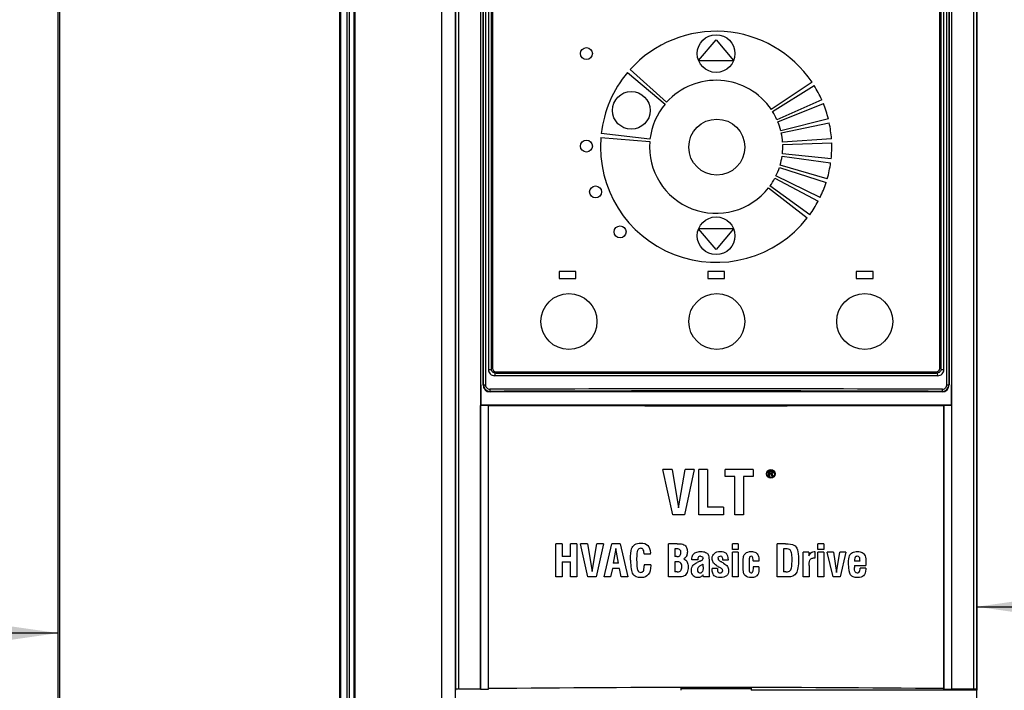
# Model space of a CAD drawing. Header units: millimetres. Extents: x 0 to 594, y 0 to 420.
# Tile 13 of 48: x 80 to 150, y 224 to 272. Entities that reach past the tile are written whole.
import ezdxf

# ---------------------------------------------------------------- set-up
doc = ezdxf.new("R2010")
doc.units = ezdxf.units.MM
doc.header["$LTSCALE"] = 32.67
doc.layers.get('0').update_dxf_attribs({"linetype": 'CONTINUOUS'})
doc.styles.get("Standard").update_dxf_attribs({"font": 'txt', "width": 0.8})
doc.dimstyles.new('DIMSTYLE_1', dxfattribs={"dimtxt": 3.5, "dimasz": 3.5, "dimexe": 1, "dimexo": 0, "dimgap": 0.875, "dimtad": 1, "dimlfac": 2, "dimdsep": 46, "dimtxsty": 'STANDARD', "dimblk": '_FILLED', "dimblk1": '_FILLED', "dimblk2": '_FILLED', "dimcen": 0.09, "dimclrt": 5, "dimadec": 0, "dimazin": 0, "dimtol": 1, "dimtp": 0.01, "dimtm": 0.01, "dimtfac": 1, "dimtofl": 0, "dimtmove": 0, "dimatfit": 3, "dimldrblk": '_FILLED', "dimfxl": 1, "dimtolj": 1, "dimarcsym": 0})

# ---------------------------------------------------------------- blocks, each defined once
blk = doc.blocks.new('_FILLED')
at = {"color": 0, "linetype": 'BYBLOCK'}
blk.add_solid([(0, 0), (-1, 0.143), (-1, -0.143)], dxfattribs=at)
blk = doc.blocks.new('*D2')
at = {"color": 2, "linetype": 'CONTINUOUS'}
for p, q in [((64.794, 228.633), (64.794, 228.758)), ((64.794, 214.186), (64.794, 228.633)), ((82.776, 228.633), (82.776, 228.758)), ((82.776, 214.186), (82.776, 228.633)), ((64.794, 227.758), (73.785, 227.758)), ((82.776, 227.758), (73.785, 227.758))]:
    blk.add_line(p, q, dxfattribs=at)
at = {"color": 2, "linetype": 'CONTINUOUS', "xscale": 3.5, "yscale": 3.5, "zscale": 3.5, "rotation": 180}
blk.add_blockref('_FILLED', (64.794, 227.758), dxfattribs=at)
at = {"color": 2, "linetype": 'CONTINUOUS', "xscale": 3.5, "yscale": 3.5, "zscale": 3.5}
blk.add_blockref('_FILLED', (82.776, 227.758), dxfattribs=at)
at = {"color": 5, "linetype": 'CONTINUOUS', "insert": (73.785, 232.133), "char_height": 3.5, "width": 5.6, "attachment_point": 2, "line_spacing_factor": 0.9}
blk.add_mtext('50', dxfattribs=at)
blk = doc.blocks.new('*D3')
at = {"color": 2, "linetype": 'CONTINUOUS'}
for p, q in [((148.291, 230.514), (148.291, 230.639)), ((148.291, 223.311), (148.291, 230.514)), ((165.232, 230.639), (165.232, 230.514)), ((165.232, 230.514), (165.232, 223.311)), ((148.291, 229.639), (156.761, 229.639)), ((165.232, 229.639), (156.761, 229.639))]:
    blk.add_line(p, q, dxfattribs=at)
at = {"color": 2, "linetype": 'CONTINUOUS', "xscale": 3.5, "yscale": 3.5, "zscale": 3.5, "rotation": 180}
blk.add_blockref('_FILLED', (148.291, 229.639), dxfattribs=at)
at = {"color": 2, "linetype": 'CONTINUOUS', "xscale": 3.5, "yscale": 3.5, "zscale": 3.5}
blk.add_blockref('_FILLED', (165.232, 229.639), dxfattribs=at)
at = {"color": 5, "linetype": 'CONTINUOUS', "insert": (156.761, 234.014), "char_height": 3.5, "width": 5.6, "attachment_point": 2, "line_spacing_factor": 0.9}
blk.add_mtext('50', dxfattribs=at)

msp = doc.modelspace()

# ---------------------------------------------------------------- linework, layer by layer
at = {"color": 7, "linetype": 'CONTINUOUS'}
for p, q in [((82.7758, 167.0344), (82.7758, 289.7844)), ((110.1058, 289.7844), (110.1058, 166.9094)), ((111.1058, 167.0344), (111.1058, 289.7863)), ((112.8967, 289.8648), (112.8967, 223.7862)), ((113.0758, 245.4778), (113.0758, 289.4778)), ((146.3258, 289.4778), (146.3258, 245.4778)), ((146.5049, 223.7862), (146.5049, 289.8648)), ((148.2954, 289.7828), (148.2954, 223.6725)), ((113.4526, 288.3778), (113.4526, 246.5778)), ((113.6735, 246.5778), (113.6735, 288.3778)), ((113.7508, 288.3028), (113.7508, 246.6528)), ((145.6508, 246.6528), (145.6508, 288.3028)), ((145.7281, 288.3778), (145.7281, 246.5778)), ((145.949, 246.5778), (145.949, 288.3778)), ((128.4508, 268.6303), (129.7008, 270.12)), ((129.7008, 270.12), (130.9508, 268.6303)), ((128.4508, 268.6303), (130.9508, 268.6303)), ((123.3809, 267.7773), (126.0621, 265.5276)), ((126.1708, 265.6527), (123.5698, 267.9946)), ((136.5403, 267.0877), (133.6387, 265.1305)), ((133.729, 264.9914), (136.6972, 266.8461)), ((137.2375, 265.8299), (134.0401, 264.4063)), ((134.1049, 264.2537), (137.3501, 265.5648)), ((137.7057, 264.4702), (134.3097, 263.6234)), ((134.347, 263.4619), (137.7705, 264.1896)), ((124.982, 263.0176), (121.5049, 263.4178)), ((121.477, 263.1312), (124.9659, 262.8525)), ((137.9307, 263.0498), (134.4392, 262.8057)), ((134.4479, 262.6401), (137.9458, 262.7622)), ((137.9056, 261.6119), (134.4248, 261.9778)), ((134.4046, 261.8132), (137.8705, 261.3261)), ((134.2183, 261.0065), (137.547, 259.9249)), ((137.6312, 260.2003), (134.2668, 261.165)), ((133.8948, 260.2443), (136.9851, 258.6012)), ((137.1158, 258.8577), (133.9701, 260.392)), ((133.4438, 259.5499), (136.2019, 257.3951)), ((136.3752, 257.6251), (133.5436, 259.6823)), ((129.7008, 255.1356), (128.4508, 256.6253)), ((130.9508, 256.6253), (128.4508, 256.6253)), ((130.9508, 256.6253), (129.7008, 255.1356)), ((118.5008, 253.5778), (118.5008, 253.0778)), ((119.7008, 253.5778), (118.5008, 253.5778)), ((119.7008, 253.0778), (119.7008, 253.5778)), ((129.1008, 253.5778), (129.1008, 253.0778)), ((130.3008, 253.5778), (129.1008, 253.5778)), ((130.3008, 253.0778), (130.3008, 253.5778)), ((139.7008, 253.5778), (139.7008, 253.0778)), ((140.9008, 253.5778), (139.7008, 253.5778)), ((140.9008, 253.0778), (140.9008, 253.5778)), ((118.5008, 253.0778), (119.7008, 253.0778)), ((129.1008, 253.0778), (130.3008, 253.0778)), ((139.7008, 253.0778), (140.9008, 253.0778)), ((113.9105, 246.1934), (113.9031, 246.1278)), ((145.4984, 246.1278), (113.9032, 246.1278)), ((114.0005, 246.3244), (113.9253, 246.3245)), ((114.0008, 246.4028), (145.4008, 246.4028)), ((145.4008, 246.3278), (114.0008, 246.3278)), ((145.476, 246.3245), (145.4011, 246.3244)), ((145.4763, 246.3245), (145.4985, 246.1278)), ((112.9161, 245.4778), (112.9161, 244.0297)), ((146.4855, 244.0297), (146.4855, 245.4778)), ((145.8258, 244.9778), (113.5758, 244.9778)), ((112.902, 244.0156), (112.9161, 244.0297)), ((113.4534, 244.0144), (112.902, 244.0156)), ((112.902, 223.7598), (112.902, 244.0154)), ((146.4852, 244.0297), (112.9163, 244.0297)), ((113.4508, 244.0146), (113.4508, 223.7655)), ((113.4534, 244.0091), (113.4534, 244.0144)), ((113.4561, 223.792), (113.4561, 244.0091)), ((145.9455, 244.0091), (145.9455, 223.792)), ((146.4996, 244.0156), (145.9481, 244.0144)), ((145.9481, 244.0144), (145.9481, 244.0091)), ((145.9508, 223.7655), (145.9508, 244.0146)), ((146.4996, 244.0154), (146.4855, 244.0297)), ((146.4996, 244.0154), (146.4996, 223.7598)), ((126.6071, 236.1894), (125.8988, 239.4394)), ((126.5752, 239.4394), (125.8988, 239.4394)), ((126.5752, 239.4394), (127.0283, 236.7126)), ((127.0283, 236.7126), (127.4898, 239.4394)), ((128.1428, 239.4394), (127.4345, 236.1894)), ((128.1428, 239.4394), (127.4898, 239.4394)), ((128.4703, 236.1894), (128.4703, 239.4394)), ((129.0957, 239.4394), (128.4703, 239.4394)), ((129.0957, 239.4394), (129.0957, 236.7594)), ((130.3442, 238.9289), (130.3442, 239.4394)), ((132.3393, 239.4394), (130.3442, 239.4394)), ((131.0291, 238.9289), (130.3442, 238.9289)), ((131.0291, 236.1894), (131.0291, 238.9289)), ((131.6544, 238.9289), (131.6544, 236.1894)), ((132.3393, 238.9289), (131.6544, 238.9289)), ((132.3393, 239.4394), (132.3393, 238.9289)), ((133.4608, 238.9344), (133.4608, 239.3094)), ((133.6483, 239.3094), (133.4608, 239.3094)), ((133.5077, 238.9344), (133.4608, 238.9344)), ((133.5077, 239.2695), (133.5077, 239.1498)), ((133.6561, 239.2695), (133.5077, 239.2695)), ((133.6561, 239.1498), (133.5077, 239.1498)), ((133.5077, 239.102), (133.5077, 238.9344)), ((133.6405, 239.102), (133.5077, 239.102)), ((133.703, 238.9344), (133.6405, 239.102)), ((133.6873, 239.3014), (133.6483, 239.3094)), ((133.6795, 239.2615), (133.6561, 239.2695)), ((133.6795, 239.1578), (133.6561, 239.1498)), ((133.6952, 239.2456), (133.6795, 239.2615)), ((133.6952, 239.1738), (133.6795, 239.1578)), ((133.7186, 239.2775), (133.6873, 239.3014)), ((133.7186, 239.1339), (133.6873, 239.1179)), ((133.7604, 238.9272), (133.6873, 239.1179)), ((133.703, 239.2216), (133.6952, 239.2456)), ((133.703, 239.1977), (133.6952, 239.1738)), ((133.703, 239.2216), (133.703, 239.1977)), ((133.7577, 238.9344), (133.703, 238.9344)), ((133.742, 239.2456), (133.7186, 239.2775)), ((133.742, 239.1658), (133.7186, 239.1339)), ((133.7498, 239.2216), (133.742, 239.2456)), ((133.7498, 239.1897), (133.742, 239.1658)), ((133.7498, 239.2216), (133.7498, 239.1897)), ((130.2251, 236.7594), (129.0957, 236.7594)), ((130.2251, 236.7594), (130.2251, 236.1894)), ((127.4345, 236.1894), (126.6071, 236.1894)), ((130.2251, 236.1894), (128.4703, 236.1894)), ((131.6544, 236.1894), (131.0291, 236.1894)), ((118.259, 231.7644), (118.259, 234.1394)), ((118.716, 234.1394), (118.259, 234.1394)), ((118.716, 234.1394), (118.716, 233.2161)), ((119.3098, 233.2161), (119.3098, 234.1394)), ((119.7667, 234.1394), (119.3098, 234.1394)), ((119.7667, 234.1394), (119.7667, 231.7644)), ((120.5408, 231.7644), (120.0232, 234.1394)), ((120.5175, 234.1394), (120.0232, 234.1394)), ((120.5175, 234.1394), (120.8485, 232.1468)), ((120.8485, 232.1468), (121.1858, 234.1394)), ((121.663, 234.1394), (121.1454, 231.7644)), ((121.663, 234.1394), (121.1858, 234.1394)), ((121.7252, 231.7644), (122.2661, 234.1394)), ((122.8614, 234.1394), (122.2661, 234.1394)), ((122.8614, 234.1394), (123.4023, 231.7644)), ((126.3057, 231.7644), (126.3057, 234.1394)), ((126.9321, 234.1394), (126.3057, 234.1394)), ((130.863, 233.7291), (130.863, 234.1192)), ((131.2842, 234.1192), (130.863, 234.1192)), ((131.2842, 234.1192), (131.2842, 233.7291)), ((134.0478, 231.7644), (134.0478, 234.1394)), ((134.6431, 234.1394), (134.0478, 234.1394)), ((136.9668, 233.7291), (136.9668, 234.1192)), ((137.388, 234.1192), (136.9668, 234.1192)), ((137.388, 234.1192), (137.388, 233.7291)), ((119.3098, 233.2161), (118.716, 233.2161)), ((122.5583, 233.8068), (122.364, 232.7529)), ((122.7386, 232.7529), (122.5583, 233.8068)), ((124.5587, 233.4151), (124.5587, 233.3871)), ((125.0157, 233.3871), (124.5587, 233.3871)), ((125.0157, 233.3871), (125.0126, 233.4741)), ((126.7627, 233.7664), (126.7627, 233.2208)), ((126.8948, 233.7664), (126.7627, 233.7664)), ((126.8964, 233.2208), (126.7627, 233.2208)), ((131.2842, 233.7291), (130.863, 233.7291)), ((130.863, 231.7644), (130.863, 233.5363)), ((131.2842, 233.5363), (130.863, 233.5363)), ((131.2842, 233.5363), (131.2842, 231.7644)), ((134.5048, 233.7664), (134.5048, 232.1374)), ((134.6664, 233.7664), (134.5048, 233.7664)), ((135.9192, 231.7644), (135.9192, 233.5363)), ((136.3202, 233.5363), (135.9192, 233.5363)), ((136.3202, 233.5363), (136.3202, 233.2628)), ((136.7352, 233.5845), (136.7352, 233.1027)), ((137.388, 233.7291), (136.9668, 233.7291)), ((136.9668, 231.7644), (136.9668, 233.5363)), ((137.388, 233.5363), (136.9668, 233.5363)), ((137.388, 233.5363), (137.388, 231.7644)), ((138.0626, 233.5363), (137.6227, 233.5363)), ((138.0409, 231.7644), (137.6227, 233.5363)), ((138.0626, 233.5363), (138.2849, 232.0955)), ((138.2849, 232.0955), (138.5274, 233.5363)), ((138.9626, 233.5363), (138.5274, 233.5363)), ((138.9626, 233.5363), (138.5445, 231.7644)), ((118.716, 232.8431), (118.716, 231.7644)), ((118.716, 232.8431), (119.3098, 232.8431)), ((119.3098, 231.7644), (119.3098, 232.8431)), ((122.7386, 232.7529), (122.364, 232.7529)), ((124.5773, 232.6364), (124.5758, 232.5649)), ((125.0343, 232.6364), (124.5773, 232.6364)), ((125.0343, 232.6364), (125.0343, 232.5882)), ((126.7627, 232.8478), (126.7627, 232.1374)), ((126.8964, 232.8478), (126.7627, 232.8478)), ((128.3901, 233.0001), (127.9689, 233.0001)), ((128.3901, 233.0343), (128.3901, 233.0001)), ((128.7196, 232.6473), (128.5657, 232.568)), ((128.774, 232.5524), (128.774, 232.6768)), ((129.1952, 232.9768), (129.1952, 232.1872)), ((130.1776, 232.969), (130.176, 233.0203)), ((130.5568, 232.969), (130.1776, 232.969)), ((132.3365, 232.9286), (132.3365, 232.9006)), ((132.7577, 232.9006), (132.3365, 232.9006)), ((132.7577, 232.4794), (132.3365, 232.4794)), ((132.7577, 232.4794), (132.7577, 232.4343)), ((136.3404, 232.5851), (136.3404, 231.7644)), ((139.5688, 232.9208), (139.5688, 232.8944)), ((139.9635, 232.8944), (139.5688, 232.8944)), ((139.5688, 232.5897), (140.3848, 232.5897)), ((140.3848, 232.6752), (140.3848, 232.5897)), ((122.3018, 232.3799), (122.1775, 231.7644)), ((122.8023, 232.3799), (122.3018, 232.3799)), ((122.9235, 231.7644), (122.8023, 232.3799)), ((126.9306, 232.1374), (126.7627, 232.1374)), ((128.788, 231.9152), (128.746, 231.8732)), ((128.8098, 231.7644), (128.788, 231.9152)), ((129.7921, 232.3675), (129.4082, 232.3675)), ((129.7921, 232.3675), (129.7921, 232.3442)), ((134.6789, 232.1374), (134.5048, 232.1374)), ((140.3848, 232.3908), (139.9635, 232.3908)), ((139.9635, 232.3286), (139.9635, 232.3908)), ((140.3848, 232.3908), (140.3817, 232.3286)), ((118.716, 231.7644), (118.259, 231.7644)), ((119.7667, 231.7644), (119.3098, 231.7644)), ((121.1454, 231.7644), (120.5408, 231.7644)), ((122.1775, 231.7644), (121.7252, 231.7644)), ((123.4023, 231.7644), (122.9235, 231.7644)), ((126.9088, 231.7644), (126.3057, 231.7644)), ((129.2232, 231.7644), (128.8098, 231.7644)), ((131.2842, 231.7644), (130.863, 231.7644)), ((134.8141, 231.7644), (134.0478, 231.7644)), ((136.3404, 231.7644), (135.9192, 231.7644)), ((137.388, 231.7644), (136.9668, 231.7644)), ((138.5445, 231.7644), (138.0409, 231.7644)), ((111.1364, 223.7482), (111.1062, 223.6725)), ((112.8993, 223.7862), (112.8993, 223.7598)), ((112.8993, 223.7598), (113.4534, 223.7656)), ((113.4561, 223.792), (113.4508, 223.7655)), ((127.2008, 223.6725), (127.2008, 223.8532)), ((127.2008, 223.8532), (132.2008, 223.8532)), ((127.2008, 223.8043), (132.2008, 223.8043)), ((132.2008, 223.8532), (132.2008, 223.6725)), ((148.2928, 223.6725), (132.2008, 223.6725)), ((145.9508, 223.7655), (145.9455, 223.792)), ((145.9481, 223.7656), (146.5022, 223.7598)), ((146.5049, 223.7862), (146.4996, 223.7598)), ((148.2954, 223.6725), (148.2652, 223.7482)), ((148.2908, 167.0344), (148.2908, 223.6725))]:
    msp.add_line(p, q, dxfattribs=at)
at = {"color": 9, "linetype": 'CONTINUOUS'}
for p, q in [((82.864, 289.7844), (82.864, 168.6136)), ((102.8415, 289.7844), (102.8415, 168.6616)), ((102.9167, 289.7844), (102.9167, 168.6616)), ((103.3847, 168.2174), (103.3847, 289.7844)), ((103.5256, 289.7844), (103.5256, 168.2174)), ((103.8707, 168.6616), (103.8707, 289.7844)), ((103.9371, 289.7844), (103.9371, 168.6632)), ((111.1364, 223.7482), (111.1364, 289.8788)), ((111.3535, 223.7691), (111.3535, 289.8671)), ((113.1111, 245.4778), (113.1111, 289.4778)), ((113.2434, 289.4778), (113.2434, 245.4778)), ((146.1582, 245.4778), (146.1582, 289.4778)), ((146.2905, 289.4778), (146.2905, 245.4778)), ((148.0481, 289.8669), (148.0481, 223.7691)), ((148.2652, 289.8788), (148.2652, 223.7482)), ((113.4526, 246.5778), (113.6758, 246.5778)), ((145.7258, 246.5778), (145.949, 246.5778)), ((113.0758, 245.4778), (113.2434, 245.4778)), ((146.1582, 245.4778), (146.3258, 245.4778)), ((113.5758, 245.0144), (113.5758, 244.9778)), ((145.8258, 244.9778), (145.8258, 245.0144))]:
    msp.add_line(p, q, dxfattribs=at)
at = {"color": 7, "linetype": 'CONTINUOUS'}
for centre, radius in [((129.7008, 269.1278), 1.3454), ((120.4508, 269.1278), 0.425), ((123.6508, 265.0778), 1.3454), ((129.7508, 262.4528), 2), ((120.4508, 262.5278), 0.425), ((121.1008, 259.2528), 0.425), ((129.7008, 256.1278), 1.3454), ((122.8508, 256.4028), 0.425), ((119.2008, 250.0028), 2), ((129.7508, 250.0028), 2), ((140.3008, 250.0028), 2), ((133.6008, 239.1269), 0.3125), ((133.6008, 239.1269), 0.2625)]:
    msp.add_circle(centre, radius, dxfattribs=at)
for centre, radius, start, end in [((129.7008, 262.4743), 8.25, 34, 138), ((129.7008, 262.4743), 8.25, 140, 173.432886), ((129.7008, 262.4743), 4.75, 34, 138), ((129.7008, 262.4743), 8.25, 24, 32), ((129.7008, 262.4743), 4.75, 140, 173.432886), ((129.7008, 262.4743), 8.25, 14, 22), ((129.7008, 262.4743), 4.75, 24, 32), ((129.7008, 262.4743), 4.75, 14, 22), ((129.7008, 262.4743), 8.25, 4, 12), ((129.7008, 262.4743), 4.75, 4, 12), ((129.7008, 262.4743), 8.25, 175.432886, 322), ((129.7008, 262.4743), 4.75, 175.432886, 322), ((129.7008, 262.4743), 8.25, 354, 2), ((129.7008, 262.4743), 4.75, 354, 2), ((129.7008, 262.4743), 4.75, 344, 352), ((129.7008, 262.4743), 8.25, 344, 352), ((129.7008, 262.4743), 4.75, 334, 342), ((129.7008, 262.4743), 4.75, 324, 332), ((129.7008, 262.4743), 8.25, 334, 342), ((129.7008, 262.4743), 8.25, 324, 332), ((114.0008, 246.6528), 0.25, 180, 270), ((145.4008, 246.6528), 0.25, 270, 360), ((177.1204, 239.1272), 63.6036, 173.502499, 173.621409), ((129.6928, 8082.9898), 7836.6811, 269.88526968, 270.00005823), ((129.7346, 8057.1184), 7810.8097, 269.99975208, 270.11492084), ((113.5758, 245.4778), 0.5, 180, 270), ((145.8258, 245.4778), 0.5, 270, 360), ((145.8344, 245.4778), 0.456, 356.783635, 359.994027), ((113.5756, 245.4827), 0.4683, 247.692832, 264.425058), ((113.5747, 245.4736), 0.4592, 264.431647, 270.139988), ((129.7008, 8209.3943), 7965.4017, 269.88313135, 270.11686865), ((129.2987, 230.8848), 2.1422, 113.580497, 116.435116), ((129.4785, 230.4803), 2.5848, 113.021442, 113.647328), ((129.6043, 230.1823), 2.9083, 111.677489, 113.006924), ((127.9788, 234.2736), 1.4941, 291.648586, 293.916676), ((128.1259, 233.943), 1.1323, 293.8973, 296.809826), ((125.5603, 232.5512), 3.2137, 358.868103, 0.021489), ((131.1565, 234.7576), 2.6071, 239.619684, 240.62153), ((131.2876, 234.9898), 2.8736, 240.615866, 241.241068), ((127.8148, 228.8405), 4.5989, 60.588355, 60.922344), ((127.9547, 229.0886), 4.3141, 60.22395, 60.588611), ((142.5633, 232.5026), 2.9961, 179.96898, 181.261331), ((128.5612, 232.2361), 0.1791, 287.212416, 297.523012), ((128.5569, 232.2443), 0.1883, 297.552326, 305.694159), ((128.3013, 232.3176), 0.6287, 311.813176, 315.020163), ((133.2434, 232.1826), 4.0482, 179.935224, 182.077964), ((129.7008, -1369.8461), 1593.7209, 89.4158819, 90.5841181)]:
    msp.add_arc(centre, radius, start, end, dxfattribs=at)
at = {"color": 9, "linetype": 'CONTINUOUS'}
for centre, radius, start, end in [((129.7008, -3750.6287), 3995.8256, 89.7685365, 90.2314635), ((129.7008, -3743.2066), 3988.2536, 89.7683455, 90.2316545)]:
    msp.add_arc(centre, radius, start, end, dxfattribs=at)
at = {"color": 7, "linetype": 'CONTINUOUS'}
for points in [[(113.4526, 246.5778), (113.4525, 246.463), (113.5034, 246.3408), (113.5846, 246.2597)], [(113.7062, 246.4532), (113.6852, 246.4906), (113.6735, 246.5349), (113.6735, 246.5778)], [(145.7281, 246.5778), (145.7281, 246.5344), (145.7161, 246.4898), (145.6947, 246.4521)], [(145.8188, 246.2615), (145.899, 246.3425), (145.9491, 246.4638), (145.949, 246.5778)], [(113.5846, 246.2597), (113.6659, 246.1784), (113.7883, 246.1277), (113.9032, 246.1278)], [(113.7983, 246.3595), (113.7605, 246.3816), (113.7277, 246.415), (113.7062, 246.4532)], [(113.9253, 246.3245), (113.8814, 246.3248), (113.8362, 246.3373), (113.7983, 246.3595)], [(145.6028, 246.3592), (145.565, 246.3372), (145.52, 246.3248), (145.4762, 246.3245)], [(145.4984, 246.1278), (145.6141, 246.1277), (145.7374, 246.1792), (145.8188, 246.2615)], [(145.6947, 246.4521), (145.6732, 246.4142), (145.6404, 246.3812), (145.6028, 246.3592)], [(113.1111, 245.4778), (113.1111, 245.4175), (113.1234, 245.356), (113.1465, 245.3003)], [(113.1465, 245.3003), (113.1917, 245.1909), (113.2884, 245.0945), (113.3978, 245.0494)], [(146.0037, 245.0494), (146.1133, 245.0945), (146.21, 245.1911), (146.2552, 245.3006)], [(146.2552, 245.3006), (146.275, 245.3485), (146.2869, 245.4005), (146.2898, 245.4523)], [(145.8258, 245.0144), (145.8862, 245.0142), (145.9478, 245.0264), (146.0037, 245.0494)], [(123.6636, 233.7647), (123.7069, 233.9062), (123.7877, 234.0119), (123.9045, 234.0817)], [(123.9045, 234.0817), (124.0193, 234.1503), (124.1577, 234.186), (124.3162, 234.186)], [(124.3162, 234.186), (124.54, 234.186), (124.711, 234.1316), (124.826, 234.0228)], [(124.826, 234.0228), (124.9411, 233.914), (125.0032, 233.7306), (125.0126, 233.4741)], [(126.9321, 234.1394), (127.1637, 234.1394), (127.3223, 234.1145), (127.4078, 234.0679)], [(127.4078, 234.0679), (127.4932, 234.0213), (127.5539, 233.9513), (127.5912, 233.8612)], [(134.6431, 234.1394), (134.9229, 234.1394), (135.125, 234.1052), (135.249, 234.0393)], [(135.249, 234.0393), (135.3736, 233.9731), (135.4591, 233.8596), (135.5058, 233.6995)], [(123.5981, 232.9597), (123.5981, 233.3545), (123.6199, 233.6218), (123.6636, 233.7647)], [(124.0551, 233.0483), (124.0551, 233.3747), (124.0722, 233.5845), (124.1091, 233.6764)], [(124.3193, 233.813), (124.2152, 233.813), (124.1452, 233.7664), (124.1091, 233.6764)], [(124.5071, 233.7072), (124.4732, 233.7772), (124.411, 233.813), (124.3193, 233.813)], [(124.5537, 233.5229), (124.5464, 233.5968), (124.5309, 233.6579), (124.5071, 233.7072)], [(124.5587, 233.4151), (124.5587, 233.4537), (124.557, 233.4896), (124.5537, 233.5229)], [(127.1233, 233.7073), (127.0798, 233.7462), (127.0036, 233.7664), (126.8948, 233.7664)], [(126.8964, 233.2208), (126.9943, 233.2208), (127.0658, 233.2379), (127.1109, 233.2751)], [(127.1109, 233.2751), (127.1637, 233.3187), (127.1902, 233.3995), (127.1902, 233.5177)], [(127.1902, 233.5177), (127.1902, 233.6047), (127.1668, 233.6684), (127.1233, 233.7073)], [(127.6032, 233.2893), (127.5741, 233.2161), (127.5057, 233.14), (127.3984, 233.0591)], [(127.5912, 233.8612), (127.6285, 233.771), (127.6471, 233.6731), (127.6471, 233.5705)], [(127.6471, 233.5705), (127.6471, 233.4555), (127.6316, 233.3607), (127.6032, 233.2893)], [(127.9689, 233.0001), (127.9735, 233.1555), (128, 233.2705), (128.0469, 233.3449)], [(128.0469, 233.3449), (128.0932, 233.4182), (128.1632, 233.4757), (128.2566, 233.5189)], [(128.2566, 233.5189), (128.3481, 233.5612), (128.4631, 233.583), (128.6015, 233.583)], [(128.4992, 233.2292), (128.4261, 233.2019), (128.3901, 233.1369), (128.3901, 233.0343)], [(128.5937, 233.2441), (128.5573, 233.2441), (128.5258, 233.2391), (128.4992, 233.2292)], [(128.5937, 233.2441), (128.7072, 233.2441), (128.7647, 233.1944), (128.7647, 233.0964)], [(128.6015, 233.583), (128.7383, 233.583), (128.8517, 233.5627), (128.9419, 233.5223)], [(128.9419, 233.5223), (129.032, 233.4819), (129.0973, 233.4275), (129.1358, 233.3574)], [(129.1358, 233.3574), (129.175, 233.2861), (129.1952, 233.1602), (129.1952, 232.9768)], [(129.4175, 233.084), (129.4175, 233.2426), (129.4688, 233.3653), (129.5745, 233.4524)], [(129.5745, 233.4524), (129.6802, 233.5394), (129.8216, 233.583), (130.0019, 233.583)], [(129.8387, 233.098), (129.8387, 233.1944), (129.8916, 233.2441), (130.0004, 233.2441)], [(130.1559, 233.1405), (130.1303, 233.2095), (130.0797, 233.2441), (130.0004, 233.2441)], [(130.0019, 233.583), (130.1776, 233.583), (130.3128, 233.541), (130.406, 233.4571)], [(130.406, 233.4571), (130.4993, 233.3731), (130.549, 233.2115), (130.5568, 232.969)], [(131.6277, 232.6519), (131.6277, 232.9581), (131.6386, 233.1524), (131.6628, 233.2334)], [(131.6628, 233.2334), (131.6868, 233.3141), (131.7272, 233.3824), (131.7851, 233.4364)], [(131.7851, 233.4364), (131.8889, 233.5332), (132.0272, 233.583), (132.1997, 233.583)], [(132.1067, 233.2085), (132.096, 233.1971), (132.0871, 233.1831), (132.08, 233.1664)], [(132.1982, 233.2441), (132.1593, 233.2441), (132.129, 233.2321), (132.1067, 233.2085)], [(132.3054, 233.1695), (132.2852, 233.2192), (132.2495, 233.2441), (132.1982, 233.2441)], [(132.1997, 233.583), (132.3272, 233.583), (132.436, 233.5565), (132.5246, 233.5052)], [(132.5246, 233.5052), (132.6132, 233.4539), (132.6722, 233.3824), (132.7033, 233.2923)], [(132.7033, 233.2923), (132.7344, 233.2021), (132.7515, 233.0716), (132.7577, 232.9006)], [(134.9739, 233.7007), (134.9229, 233.7446), (134.8203, 233.7664), (134.6664, 233.7664)], [(135.0838, 233.4818), (135.0612, 233.5845), (135.0239, 233.6576), (134.9739, 233.7007)], [(135.1187, 233.0203), (135.1187, 233.2255), (135.1063, 233.3793), (135.0838, 233.4818)], [(135.5058, 233.6995), (135.5524, 233.5394), (135.5757, 233.3141), (135.5757, 233.025)], [(136.3202, 233.2628), (136.3765, 233.3866), (136.4435, 233.4747), (136.5206, 233.5268)], [(136.5206, 233.5268), (136.5713, 233.561), (136.6263, 233.5796), (136.6855, 233.5825)], [(136.6855, 233.5825), (136.6948, 233.583), (136.7104, 233.583), (136.7352, 233.5845)], [(139.1475, 232.7358), (139.1475, 232.9923), (139.1677, 233.1711), (139.21, 233.272)], [(139.21, 233.272), (139.2517, 233.3716), (139.3232, 233.4493), (139.4226, 233.5021)], [(139.4226, 233.5021), (139.5221, 233.555), (139.6434, 233.583), (139.7864, 233.583)], [(139.62, 233.1788), (139.5957, 233.1478), (139.58, 233.0946), (139.573, 233.0204)], [(139.7097, 233.2373), (139.6728, 233.2278), (139.6432, 233.2083), (139.62, 233.1788)], [(139.7677, 233.2441), (139.7466, 233.2441), (139.7273, 233.2418), (139.7097, 233.2373)], [(139.9123, 233.1835), (139.8796, 233.2239), (139.8314, 233.2441), (139.7677, 233.2441)], [(139.7864, 233.583), (139.92, 233.583), (140.0335, 233.5565), (140.1268, 233.5052)], [(139.9579, 233.0396), (139.951, 233.1067), (139.9356, 233.1546), (139.9123, 233.1835)], [(140.1268, 233.5052), (140.22, 233.4539), (140.2868, 233.3793), (140.3257, 233.2814)], [(140.3257, 233.2814), (140.3646, 233.1835), (140.3848, 232.9814), (140.3848, 232.6752)], [(123.5981, 232.9597), (123.5981, 232.4763), (123.6525, 232.1483), (123.7613, 231.9758)], [(124.1135, 232.2491), (124.0737, 232.355), (124.0551, 232.6208), (124.0551, 233.0483)], [(125.0343, 232.5882), (125.0343, 232.0069), (124.8074, 231.7178), (124.3566, 231.7178)], [(124.5093, 232.1854), (124.5494, 232.2478), (124.5711, 232.3752), (124.5758, 232.5649)], [(127.1416, 232.796), (127.0953, 232.8307), (127.013, 232.8478), (126.8964, 232.8478)], [(127.2508, 232.5011), (127.2508, 232.6441), (127.2135, 232.7421), (127.1416, 232.796)], [(127.1838, 232.223), (127.2275, 232.2789), (127.2508, 232.3721), (127.2508, 232.5011)], [(127.3984, 233.0591), (127.515, 232.997), (127.5958, 232.9208), (127.64, 232.8302)], [(127.7077, 232.4934), (127.7077, 232.3302), (127.6813, 232.1918), (127.6294, 232.0802)], [(127.64, 232.8302), (127.6844, 232.739), (127.7077, 232.627), (127.7077, 232.4934)], [(127.9487, 232.2198), (127.9487, 232.3815), (127.9875, 232.5089), (128.0667, 232.6054)], [(128.0667, 232.6054), (128.0962, 232.6413), (128.1369, 232.677), (128.1886, 232.7125)], [(128.1886, 232.7125), (128.2327, 232.7428), (128.2849, 232.773), (128.345, 232.803)], [(128.4584, 232.4923), (128.3992, 232.434), (128.3699, 232.3626), (128.3699, 232.2789)], [(128.5657, 232.568), (128.5229, 232.5459), (128.4871, 232.5207), (128.4584, 232.4923)], [(128.6366, 232.9324), (128.6539, 232.9413), (128.6703, 232.9502), (128.6856, 232.9593)], [(128.6856, 232.9593), (128.703, 232.9697), (128.7175, 232.9817), (128.7292, 232.9953)], [(128.774, 232.6768), (128.7491, 232.6628), (128.732, 232.6535), (128.7196, 232.6473)], [(128.7292, 232.9953), (128.7528, 233.0229), (128.7647, 233.0569), (128.7647, 233.0964)], [(128.7734, 232.4877), (128.7725, 232.446), (128.7708, 232.4077), (128.7683, 232.3729)], [(129.4825, 232.8103), (129.4393, 232.882), (129.4175, 232.9721), (129.4175, 233.084)], [(129.7315, 232.5752), (129.6112, 232.6561), (129.5285, 232.734), (129.4825, 232.8103)], [(129.8381, 232.5085), (129.7997, 232.531), (129.7642, 232.5532), (129.7315, 232.5752)], [(129.8387, 233.098), (129.8387, 233.0795), (129.8409, 233.0622), (129.8454, 233.046)], [(129.8454, 233.046), (129.8501, 233.0291), (129.8572, 233.0134), (129.867, 232.9986)], [(129.867, 232.9986), (129.8763, 232.9846), (129.8879, 232.9715), (129.9019, 232.9591)], [(129.9019, 232.9591), (129.9265, 232.9375), (129.9577, 232.9149), (129.9969, 232.8907)], [(130.019, 232.4055), (129.986, 232.4254), (129.948, 232.447), (129.905, 232.4706)], [(129.9969, 232.8907), (130.0132, 232.8807), (130.0308, 232.8704), (130.0499, 232.8598)], [(130.0971, 232.8331), (130.1461, 232.8051), (130.191, 232.7781), (130.2319, 232.7521)], [(130.176, 233.0203), (130.1746, 233.068), (130.168, 233.108), (130.1559, 233.1405)], [(130.2319, 232.7521), (130.3686, 232.6651), (130.4606, 232.5891), (130.5083, 232.5242)], [(130.5083, 232.5242), (130.563, 232.4499), (130.591, 232.3504), (130.591, 232.2276)], [(131.6635, 232.0628), (131.6386, 232.1468), (131.6277, 232.3442), (131.6277, 232.6519)], [(132.0557, 232.9891), (132.0511, 232.9046), (132.049, 232.7922), (132.049, 232.6519)], [(132.049, 232.6519), (132.049, 232.3581), (132.0583, 232.1856), (132.0791, 232.1339)], [(132.0617, 233.0694), (132.0594, 233.0462), (132.0574, 233.0195), (132.0557, 232.9891)], [(132.08, 233.1664), (132.0725, 233.1486), (132.0664, 233.1162), (132.0617, 233.0694)], [(132.3365, 232.4794), (132.3349, 232.2913), (132.3241, 232.1732), (132.3023, 232.1266)], [(132.325, 233.0961), (132.32, 233.1254), (132.3134, 233.1498), (132.3054, 233.1695)], [(132.3365, 232.9286), (132.3365, 232.9961), (132.3325, 233.0517), (132.325, 233.0961)], [(134.985, 232.2245), (135.0379, 232.282), (135.0737, 232.3768), (135.0917, 232.509)], [(135.0917, 232.509), (135.1094, 232.6395), (135.1187, 232.8105), (135.1187, 233.0203)], [(135.5757, 233.025), (135.5757, 232.5493), (135.5182, 232.2198), (135.4066, 232.0377)], [(136.3404, 232.5851), (136.3404, 232.8167), (136.3669, 232.9597), (136.4201, 233.0137)], [(136.4694, 233.0516), (136.4507, 233.0407), (136.4342, 233.028), (136.4201, 233.0137)], [(136.5703, 233.0889), (136.5316, 233.0807), (136.4979, 233.0682), (136.4694, 233.0516)], [(136.6684, 233.1001), (136.6328, 233.0989), (136.6001, 233.0952), (136.5703, 233.0889)], [(136.7352, 233.1027), (136.7228, 233.1027), (136.6995, 233.1011), (136.6684, 233.1001)], [(139.2881, 231.9114), (139.1942, 232.0411), (139.1475, 232.3162), (139.1475, 232.7358)], [(139.5688, 232.5897), (139.5672, 232.554), (139.5672, 232.526), (139.5672, 232.5043)], [(139.573, 233.0204), (139.5702, 232.9906), (139.5688, 232.9574), (139.5688, 232.9208)], [(139.962, 232.9503), (139.962, 232.9831), (139.9606, 233.0129), (139.9579, 233.0396)], [(139.9635, 232.8944), (139.962, 232.9239), (139.962, 232.9426), (139.962, 232.9503)], [(124.3566, 231.7178), (124.0675, 231.7178), (123.8701, 231.8033), (123.7613, 231.9758)], [(124.1135, 232.2491), (124.153, 232.1437), (124.2245, 232.0908), (124.3271, 232.0908)], [(124.3271, 232.0908), (124.4079, 232.0908), (124.4685, 232.1219), (124.5093, 232.1854)], [(127.4185, 231.8378), (127.3285, 231.7877), (127.1591, 231.7644), (126.9088, 231.7644)], [(126.9306, 232.1374), (127.0549, 232.1374), (127.1389, 232.1654), (127.1838, 232.223)], [(127.6294, 232.0802), (127.5772, 231.968), (127.5072, 231.8872), (127.4185, 231.8378)], [(128.0652, 231.8561), (127.9875, 231.9478), (127.9487, 232.069), (127.9487, 232.2198)], [(128.3823, 231.7178), (128.2486, 231.7178), (128.1429, 231.7644), (128.0652, 231.8561)], [(128.3699, 232.2789), (128.3699, 232.2105), (128.387, 232.1576), (128.4212, 232.1172)], [(128.6372, 231.7873), (128.5594, 231.7406), (128.4742, 231.7178), (128.3823, 231.7178)], [(128.4212, 232.1172), (128.4325, 232.1038), (128.4451, 232.0926), (128.4589, 232.0836)], [(128.4589, 232.0836), (128.4865, 232.0656), (128.519, 232.0566), (128.5564, 232.0566)], [(128.5564, 232.0566), (128.5767, 232.0566), (128.596, 232.0594), (128.6142, 232.065)], [(128.7205, 231.849), (128.6937, 231.8251), (128.666, 231.8046), (128.6372, 231.7873)], [(128.6667, 232.0913), (128.6822, 232.1024), (128.6967, 232.1162), (128.7103, 232.1328)], [(128.7274, 232.1609), (128.7221, 232.1496), (128.7164, 232.1403), (128.7103, 232.1328)], [(128.7683, 232.3729), (128.7612, 232.2746), (128.7475, 232.204), (128.7274, 232.1609)], [(129.1979, 232.0358), (129.2019, 231.9298), (129.2103, 231.8397), (129.2232, 231.7644)], [(129.434, 232.1151), (129.418, 232.1876), (129.4094, 232.2717), (129.4082, 232.3675)], [(129.5636, 231.8577), (129.5027, 231.9148), (129.4592, 232.0005), (129.434, 232.1151)], [(130.0019, 231.7178), (129.8092, 231.7178), (129.6631, 231.7644), (129.5636, 231.8577)], [(129.7921, 232.3442), (129.7921, 232.3185), (129.7933, 232.2947), (129.7956, 232.2725)], [(129.7956, 232.2725), (129.7981, 232.2491), (129.8019, 232.2277), (129.8071, 232.2082)], [(129.8071, 232.2082), (129.8337, 232.1067), (129.8958, 232.0566), (129.9941, 232.0566)], [(129.9941, 232.0566), (130.0439, 232.0566), (130.0858, 232.0706), (130.1197, 232.099)], [(130.4352, 231.8488), (130.333, 231.7628), (130.1884, 231.7178), (130.0019, 231.7178)], [(130.0729, 232.3714), (130.0568, 232.3822), (130.0388, 232.3935), (130.019, 232.4055)], [(130.1246, 232.3275), (130.1106, 232.3432), (130.0934, 232.3578), (130.0729, 232.3714)], [(130.1197, 232.099), (130.1421, 232.1177), (130.1571, 232.1409), (130.1645, 232.1689)], [(130.1583, 232.2738), (130.1508, 232.2929), (130.1395, 232.3108), (130.1246, 232.3275)], [(130.1698, 232.212), (130.1698, 232.2339), (130.1659, 232.2544), (130.1583, 232.2738)], [(130.1645, 232.1689), (130.168, 232.1822), (130.1698, 232.1965), (130.1698, 232.212)], [(130.591, 232.2276), (130.591, 232.0628), (130.5382, 231.9354), (130.4352, 231.8488)], [(131.7825, 231.86), (131.7272, 231.9105), (131.6884, 231.9789), (131.6635, 232.0628)], [(132.2075, 231.7178), (132.0287, 231.7178), (131.8873, 231.7644), (131.7825, 231.86)], [(132.0791, 232.1339), (132.1002, 232.0815), (132.1375, 232.0566), (132.192, 232.0566)], [(132.192, 232.0566), (132.2267, 232.0566), (132.2551, 232.0673), (132.2765, 232.0888)], [(132.4978, 231.779), (132.4142, 231.7395), (132.3163, 231.7178), (132.2075, 231.7178)], [(132.2765, 232.0888), (132.2867, 232.0989), (132.2953, 232.1115), (132.3023, 232.1266)], [(132.6909, 231.9711), (132.6474, 231.8841), (132.5821, 231.8188), (132.4978, 231.779)], [(132.7577, 232.4343), (132.7577, 232.2136), (132.7344, 232.0582), (132.6909, 231.9711)], [(134.6789, 232.1374), (134.8281, 232.1374), (134.9307, 232.1654), (134.985, 232.2245)], [(135.4066, 232.0377), (135.2944, 231.8545), (135.097, 231.7644), (134.8141, 231.7644)], [(139.8019, 231.7178), (139.5532, 231.7178), (139.3822, 231.7815), (139.2881, 231.9114)], [(139.58, 232.2646), (139.5734, 232.3117), (139.5695, 232.369), (139.5679, 232.4367)], [(139.6169, 232.1374), (139.6004, 232.1638), (139.5882, 232.2063), (139.58, 232.2646)], [(139.6169, 232.1374), (139.6511, 232.083), (139.7009, 232.0566), (139.7677, 232.0566)], [(139.7677, 232.0566), (139.7853, 232.0566), (139.8018, 232.0584), (139.817, 232.0619)], [(140.2165, 231.8534), (140.119, 231.7644), (139.9806, 231.7178), (139.8019, 231.7178)], [(139.817, 232.0619), (139.9107, 232.0836), (139.9595, 232.1722), (139.9635, 232.3286)], [(140.3817, 232.3286), (140.3703, 232.1016), (140.3148, 231.9431), (140.2165, 231.8534)], [(111.3535, 223.7691), (111.8687, 223.7751), (112.384, 223.7808), (112.8993, 223.7862)], [(146.5022, 223.7862), (147.0175, 223.7808), (147.5328, 223.7751), (148.0481, 223.7691)]]:
    msp.add_open_spline(points, degree=3, dxfattribs=at)
at = {"color": 9, "linetype": 'CONTINUOUS'}
for points in [[(113.2434, 245.4778), (113.2448, 245.426), (113.2599, 245.3732), (113.2855, 245.3281)], [(113.2855, 245.3281), (113.3131, 245.2797), (113.3548, 245.2371), (113.4029, 245.2091)], [(113.4029, 245.2091), (113.4496, 245.182), (113.5046, 245.1667), (113.5585, 245.1643)], [(145.8431, 245.1643), (145.8954, 245.1658), (145.9489, 245.1808), (145.9944, 245.2066)], [(145.9944, 245.2066), (146.0429, 245.2341), (146.0854, 245.2757), (146.1135, 245.3238)], [(146.1135, 245.3238), (146.1404, 245.37), (146.1559, 245.4244), (146.1582, 245.4778)]]:
    msp.add_open_spline(points, degree=3, dxfattribs=at)
for points, knots in [([(113.5585, 245.1643), (113.5586, 245.1295), (113.5592, 245.0806), (113.568, 245.0357), (113.5712, 245.0158), (113.5758, 245.0144)], [0, 0, 0, 0, 0.6861285, 0.9049978, 1, 1, 1, 1]), ([(145.8258, 245.0144), (145.8304, 245.0158), (145.8335, 245.0356), (145.8424, 245.0806), (145.8429, 245.1295), (145.8431, 245.1643)], [0, 0, 0, 0, 0.0947667, 0.3133801, 1, 1, 1, 1])]:
    msp.add_open_spline(points, degree=3, knots=knots, dxfattribs=at)
at = {"color": 7, "linetype": 'CONTINUOUS'}
for points, knots in [([(111.3535, 223.7691), (111.3257, 223.7688), (111.2755, 223.7671), (111.2066, 223.7643), (111.1667, 223.7563), (111.1388, 223.7543), (111.1364, 223.7482)], [0, 0, 0, 0, 0.3801415, 0.6966092, 0.9103034, 1, 1, 1, 1]), ([(148.2652, 223.7482), (148.2628, 223.7543), (148.2349, 223.7563), (148.195, 223.7643), (148.126, 223.7671), (148.0759, 223.7688), (148.0481, 223.7691)], [0, 0, 0, 0, 0.08972, 0.3034436, 0.6198885, 1, 1, 1, 1])]:
    msp.add_open_spline(points, degree=3, knots=knots, dxfattribs=at)

# ---------------------------------------------------------------- dimensions: what is measured, and where the dimension line sits
at = {"color": 2, "linetype": 'CONTINUOUS'}
for base, p1, p2, picture, middle in [((165.2316, 229.639), (148.2908, 223.3114), (165.2316, 223.3114), '*D3', (156.7612, 229.639)), ((82.7758, 227.7578), (64.7937, 214.1863), (82.7758, 214.1863), '*D2', (73.7848, 227.7578))]:
    dim = msp.add_linear_dim(base=base, p1=p1, p2=p2, text='50', dimstyle='DIMSTYLE_1', dxfattribs=at)
    dim.commit()
    dim.dimension.update_dxf_attribs({"geometry": picture, "text_midpoint": middle, "dimtype": 160})

doc.saveas('drawing.dxf')
